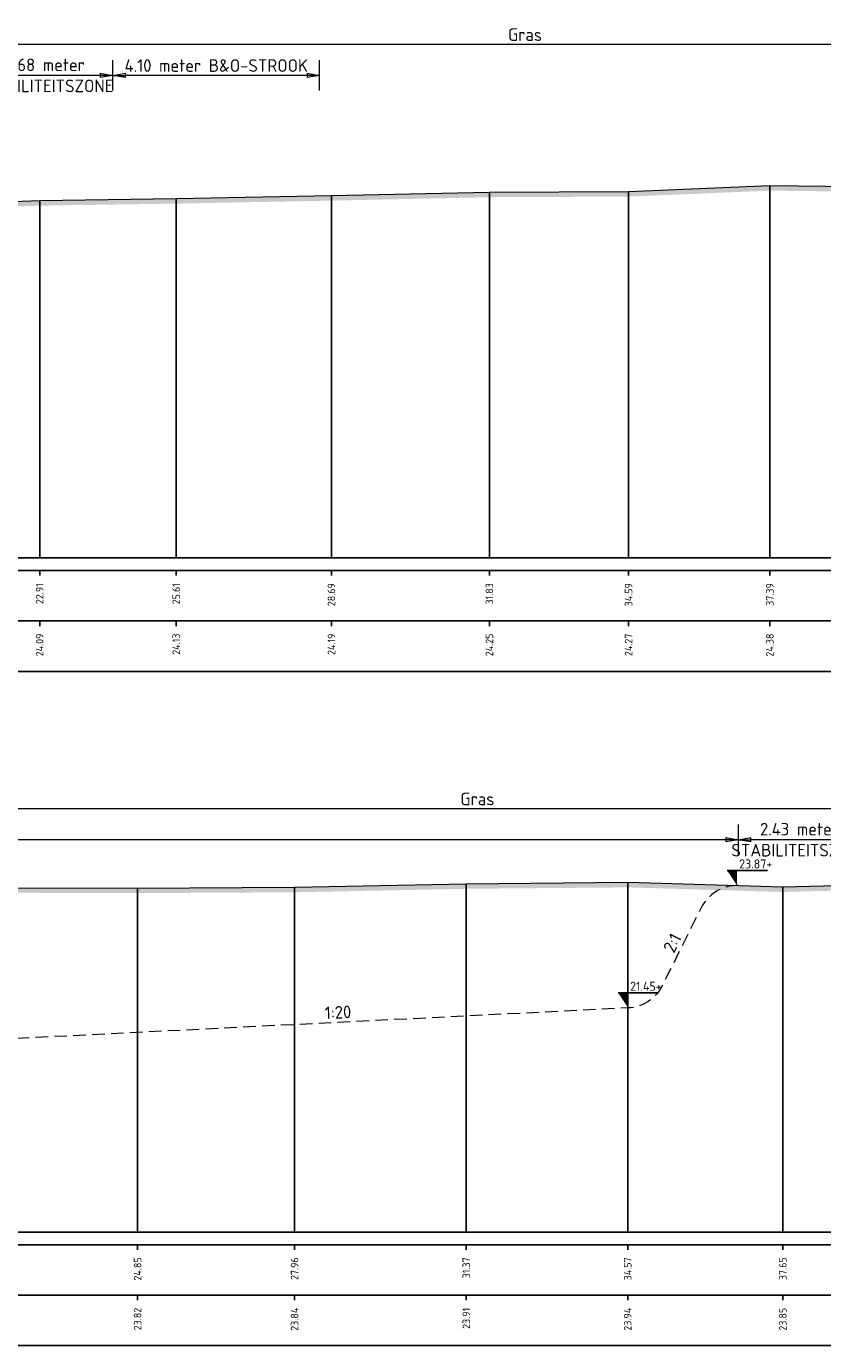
# Model space of a CAD drawing. Header units: metres. Extents: x 184077 to 190380, y 346696 to 349666.
# Tile 249 of 256: x 190147 to 190163, y 349183 to 349209. Entities that reach past the tile are written whole.
import ezdxf
from ezdxf.enums import TextEntityAlignment as Align

# ---------------------------------------------------------------- set-up
doc = ezdxf.new("R2010")
doc.units = ezdxf.units.M
doc.header["$PDMODE"] = 35
doc.header["$PDSIZE"] = 0.075
doc.linetypes.add('DASHED2', pattern=[0.375, 0.25, -0.125])
for name, color, linetype, lineweight in [('profiel', 8, 'Continuous', 0), ('X-ME-AL-PROFIEL_HUIDIG MAAIVELD-GD', 252, 'Continuous', 0), ('X-XX-AL-DETAIL1-M', 7, 'Continuous', 18), ('X-XX-AL-PEILMAAT-SD', 7, 'Continuous', 25), ('X01-XX-AL-M', 7, 'Continuous', 18)]:
    doc.layers.add(name, color=color, linetype=linetype, lineweight=lineweight)
doc.layers.add('TOE-WE-OB-NATUUROEVER-O', color=7, linetype='Continuous', lineweight=18, true_color=0xedb868)
doc.layers.add('X-ME-AL-PROFIELRASTER-S', color=7, linetype='Continuous')
doc.styles.add('NLCS-ISO', font='NLCS-ISO.ttf', dxfattribs={"height": 1.8})
doc.styles.add('NLCS-ISO-ANNOTATIVE-T18', font='NLCS-ISO.ttf', dxfattribs={"height": 1.8})
doc.styles.add('NLCS-ISO-M100-T25', font='NLCS-ISO.ttf', dxfattribs={"height": 0.25})
doc.dimstyles.new('NLCS-M100-T25-PIJL_L2_H1', dxfattribs={"dimscale": 0.1, "dimtxt": 2.5, "dimasz": 2.5, "dimexe": 2, "dimexo": 2, "dimgap": 0.7, "dimtad": 1, "dimzin": 0, "dimdsep": 46, "dimtxsty": 'NLCS-ISO-M100-T25', "dimcen": 0, "dimdle": 2, "dimclrd": 256, "dimclre": 256, "dimclrt": 256, "dimadec": 1, "dimazin": 0, "dimtfac": 1, "dimtdec": 3, "dimtofl": 0, "dimtmove": 0, "dimatfit": 3, "dimfxl": 2, "dimfxlon": 1, "dimtfillclr": 256, "dimtolj": 1, "dimtzin": 0, "dimlwd": -1, "dimlwe": -1, "dimarcsym": 0})
doc.dimstyles.new('NLCS-M100-T25-PIJL_L3_H2', dxfattribs={"dimscale": 0.1, "dimtxt": 2.5, "dimasz": 2.5, "dimexe": 2, "dimexo": 2, "dimgap": 0.7, "dimtad": 1, "dimdec": 3, "dimzin": 0, "dimdsep": 46, "dimtxsty": 'NLCS-ISO-M100-T25', "dimcen": 0, "dimdle": 2, "dimclrd": 256, "dimclre": 256, "dimclrt": 256, "dimazin": 0, "dimtfac": 1, "dimtdec": 3, "dimtofl": 0, "dimtmove": 0, "dimatfit": 3, "dimfxl": 2, "dimfxlon": 1, "dimtfillclr": 256, "dimtolj": 1, "dimtzin": 0, "dimlwd": -1, "dimlwe": -1, "dimarcsym": 0})

# ---------------------------------------------------------------- blocks, each defined once
blk = doc.blocks.new('SAL-PROFIELRASTER_BALK_EIND1-D')
at = {"color": 0, "linetype": 'ByBlock', "lineweight": -2, "flags": 128}
for points in [[(0, 0), (1, 0)], [(0, -2.5), (1, -2.5)], [(0, -12.5), (1, -12.5)]]:
    blk.add_lwpolyline(points, dxfattribs=at)
blk = doc.blocks.new('SAL-PROFIELRASTER_BALK_EIND2-D')
at = {"color": 0, "linetype": 'ByBlock', "lineweight": -2}
blk.add_line((1, -12.5), (0, -12.5), dxfattribs=at)
blk = doc.blocks.new('SAL-PROFIELRASTER_BALK_DATA-D')
at = {"color": 0, "linetype": 'ByBlock', "lineweight": -2}
blk.add_lwpolyline([(0, -3.5), (0, -2.5)], dxfattribs=at)
at = {"color": 0, "linetype": 'ByBlock', "lineweight": -2, "style": 'NLCS-ISO-ANNOTATIVE-T18'}
blk.add_attdef('GETAL', text='', height=1.5, rotation=90, dxfattribs=at).set_placement((0.75, -5), align=Align.RIGHT)
blk = doc.blocks.new('SAL-PROFIELRASTER_AANHAAL-D')
at = {"color": 9, "linetype": 'ByBlock', "lineweight": -2, "flags": 128}
blk.add_lwpolyline([(0, 1), (0, 0)], dxfattribs=at)
blk = doc.blocks.new('*D24')
at = {"layer": 'Defpoints', "color": 0, "transparency": 16777216}
for p in [(190132.246, 349209.127), (190132.246, 349198.946), (190181.072, 349198.946)]:
    blk.add_point(p, dxfattribs=at)
at = {"layer": 'X-XX-AL-DETAIL1-M', "transparency": 16777216}
for p, q in [((190132.246, 349208.927), (190132.246, 349209.327)), ((190181.072, 349208.927), (190181.072, 349209.327)), ((190180.822, 349209.127), (190132.496, 349209.127))]:
    blk.add_line(p, q, dxfattribs=at)
for points in [[(190132.496, 349209.168), (190132.496, 349209.085), (190132.246, 349209.127)], [(190180.822, 349209.168), (190180.822, 349209.085), (190181.072, 349209.127)]]:
    blk.add_solid(points, dxfattribs=at)
at = {"layer": 'X-XX-AL-DETAIL1-M', "color": 10, "transparency": 16777216, "insert": (190156.659, 349209.322), "char_height": 0.25, "attachment_point": 5, "style": 'NLCS-ISO-M100-T25'}
blk.add_mtext('\\A1;Gras', dxfattribs=at)
blk = doc.blocks.new('*D26')
at = {"layer": 'Defpoints', "color": 0, "transparency": 16777216}
for p in [(190130.936, 349193.972), (190130.936, 349185.578), (190180.491, 349185.578)]:
    blk.add_point(p, dxfattribs=at)
at = {"layer": 'X-XX-AL-DETAIL1-M', "transparency": 16777216}
for p, q in [((190130.936, 349193.772), (190130.936, 349194.172)), ((190180.491, 349193.772), (190180.491, 349194.172)), ((190180.241, 349193.972), (190131.186, 349193.972))]:
    blk.add_line(p, q, dxfattribs=at)
for points in [[(190131.186, 349194.014), (190131.186, 349193.931), (190130.936, 349193.972)], [(190180.241, 349194.014), (190180.241, 349193.931), (190180.491, 349193.972)]]:
    blk.add_solid(points, dxfattribs=at)
at = {"layer": 'X-XX-AL-DETAIL1-M', "color": 10, "transparency": 16777216, "insert": (190155.714, 349194.167), "char_height": 0.25, "attachment_point": 5, "style": 'NLCS-ISO-M100-T25'}
blk.add_mtext('\\A1;Gras', dxfattribs=at)
blk = doc.blocks.new('_Closed')
at = {"color": 0, "linetype": 'ByBlock', "lineweight": -2}
for p, q in [((-1, 0.17), (0, 0)), ((-1, 0.17), (-1, -0.17)), ((0, 0), (-1, -0.17)), ((0, 0), (-1, 0))]:
    blk.add_line(p, q, dxfattribs=at)
blk = doc.blocks.new('*D89')
at = {"layer": 'Defpoints', "color": 0, "transparency": 16777216}
for p in [(190124.18, 349193.359), (190160.89, 349188.803), (190124.18, 349187.726)]:
    blk.add_point(p, dxfattribs=at)
at = {"layer": 'X01-XX-AL-M', "color": 11, "transparency": 16777216}
for p, q in [((190124.18, 349193.059), (190124.18, 349193.659)), ((190160.89, 349193.059), (190160.89, 349193.659)), ((190160.64, 349193.359), (190124.43, 349193.359))]:
    blk.add_line(p, q, dxfattribs=at)
at = {"layer": 'X01-XX-AL-M', "color": 11, "transparency": 16777216, "xscale": 0.25, "yscale": 0.25, "zscale": 0.25, "rotation": 180}
blk.add_blockref('_Closed', (190124.18, 349193.359), dxfattribs=at)
at = {"layer": 'X01-XX-AL-M', "color": 11, "transparency": 16777216, "xscale": 0.25, "yscale": 0.25, "zscale": 0.25}
blk.add_blockref('_Closed', (190160.89, 349193.359), dxfattribs=at)
at = {"layer": 'X01-XX-AL-M', "color": 11, "transparency": 16777216, "insert": (190142.535, 349193.555), "char_height": 0.25, "attachment_point": 5, "style": 'NLCS-ISO-M100-T25'}
blk.add_mtext('\\A1;36.71 meter BEREKENDE EROSIELENGTE', dxfattribs=at)
blk = doc.blocks.new('*D100')
at = {"layer": 'Defpoints', "color": 0, "transparency": 16777216}
for p in [(190148.484, 349208.514), (190148.484, 349203.844), (190152.584, 349203.922)]:
    blk.add_point(p, dxfattribs=at)
at = {"layer": 'X01-XX-AL-M', "color": 11, "transparency": 16777216}
for p, q in [((190148.484, 349208.214), (190148.484, 349208.814)), ((190152.584, 349208.214), (190152.584, 349208.814)), ((190152.334, 349208.514), (190148.734, 349208.514))]:
    blk.add_line(p, q, dxfattribs=at)
at = {"layer": 'X01-XX-AL-M', "color": 11, "transparency": 16777216, "xscale": 0.25, "yscale": 0.25, "zscale": 0.25, "rotation": 180}
blk.add_blockref('_Closed', (190148.484, 349208.514), dxfattribs=at)
at = {"layer": 'X01-XX-AL-M', "color": 11, "transparency": 16777216, "xscale": 0.25, "yscale": 0.25, "zscale": 0.25}
blk.add_blockref('_Closed', (190152.584, 349208.514), dxfattribs=at)
at = {"layer": 'X01-XX-AL-M', "color": 11, "transparency": 16777216, "insert": (190150.534, 349208.709), "char_height": 0.25, "attachment_point": 5, "style": 'NLCS-ISO-M100-T25'}
blk.add_mtext('\\A1;4.10 meter B&O-STROOK', dxfattribs=at)
blk = doc.blocks.new('*D101')
at = {"layer": 'Defpoints', "color": 0, "transparency": 16777216}
for p in [(190145.801, 349208.514), (190145.801, 349208.041), (190148.484, 349207.227)]:
    blk.add_point(p, dxfattribs=at)
at = {"layer": 'X01-XX-AL-M', "color": 11, "transparency": 16777216}
for p, q in [((190145.801, 349208.241), (190145.801, 349208.814)), ((190148.484, 349208.214), (190148.484, 349208.814)), ((190148.234, 349208.514), (190146.051, 349208.514))]:
    blk.add_line(p, q, dxfattribs=at)
at = {"layer": 'X01-XX-AL-M', "color": 11, "transparency": 16777216, "xscale": 0.25, "yscale": 0.25, "zscale": 0.25, "rotation": 180}
blk.add_blockref('_Closed', (190145.801, 349208.514), dxfattribs=at)
at = {"layer": 'X01-XX-AL-M', "color": 11, "transparency": 16777216, "xscale": 0.25, "yscale": 0.25, "zscale": 0.25}
blk.add_blockref('_Closed', (190148.484, 349208.514), dxfattribs=at)
at = {"layer": 'X01-XX-AL-M', "color": 11, "transparency": 16777216, "insert": (190147.142, 349208.514), "char_height": 0.25, "attachment_point": 5, "style": 'NLCS-ISO-M100-T25'}
blk.add_mtext('\\A1;2.68 meter\\PSTABILITEITSZONE', dxfattribs=at)
blk = doc.blocks.new('*D103')
at = {"layer": 'Defpoints', "color": 0, "transparency": 16777216}
for p in [(190160.89, 349193.359), (190160.89, 349192.886), (190163.316, 349192.072)]:
    blk.add_point(p, dxfattribs=at)
at = {"layer": 'X01-XX-AL-M', "color": 11, "transparency": 16777216}
for p, q in [((190160.89, 349193.086), (190160.89, 349193.659)), ((190163.316, 349193.059), (190163.316, 349193.659)), ((190163.066, 349193.359), (190161.14, 349193.359))]:
    blk.add_line(p, q, dxfattribs=at)
at = {"layer": 'X01-XX-AL-M', "color": 11, "transparency": 16777216, "xscale": 0.25, "yscale": 0.25, "zscale": 0.25, "rotation": 180}
blk.add_blockref('_Closed', (190160.89, 349193.359), dxfattribs=at)
at = {"layer": 'X01-XX-AL-M', "color": 11, "transparency": 16777216, "xscale": 0.25, "yscale": 0.25, "zscale": 0.25}
blk.add_blockref('_Closed', (190163.316, 349193.359), dxfattribs=at)
at = {"layer": 'X01-XX-AL-M', "color": 11, "transparency": 16777216, "insert": (190162.103, 349193.359), "char_height": 0.25, "attachment_point": 5, "style": 'NLCS-ISO-M100-T25'}
blk.add_mtext('\\A1;2.43 meter\\PSTABILITEITSZONE', dxfattribs=at)
blk = doc.blocks.new('SAL-PEILMAAT_INFRACAD_H01-SOD')
blk.add_line((-2, 3), (6, 3))
blk.add_solid([(-2, 3), (0, 3), (0, 0)])
at = {"style": 'NLCS-ISO'}
blk.add_attdef('...', (0.4, 3.4), '', height=1.8, dxfattribs=at)

msp = doc.modelspace()

# ---------------------------------------------------------------- hatches: boundary and pattern name
at = {"layer": 'X-ME-AL-PROFIEL_HUIDIG MAAIVELD-GD'}
h = msp.add_hatch(dxfattribs=at)
h.set_pattern_fill('AGR-MAAIVELD', color=256, scale=0.05, pattern_type=2)
h.set_pattern_definition([(45, (0, -18.85015), (-0.25000007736, 0.25000007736), []), (45, (-0.0357, -18.81444), (0, 0.50000015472), [0.3535535, -0.3535535]), (45, (-0.07143, -18.77872), (0, 0.50000015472), [0.3535535, -0.3535535]), (45, (-0.10764, -18.7425), (0, 0.50000015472), [0.3535535, -0.3535535]), (45, (-0.14286, -18.7073), (0, 0.50000015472), [0.3535535, -0.3535535]), (45, (-0.17857, -18.67158), (0, 0.50000015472), [0.3535535, -0.3535535]), (45, (-0.2143, -18.63587), (0, 0.50000015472), [0.3535535, -0.3535535]), (315, (0, -18.85015), (0.25000007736, 0.25000007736), []), (315, (0.0357, -18.81444), (0.50000015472, -1e-16), [0.3535535, -0.3535535]), (315, (0.07143, -18.77872), (0.50000015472, -1e-16), [0.3535535, -0.3535535]), (315, (0.10764, -18.7425), (0.50000015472, -1e-16), [0.3535535, -0.3535535]), (315, (0.14286, -18.7073), (0.50000015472, -1e-16), [0.3535535, -0.3535535]), (315, (0.17857, -18.67158), (0.50000015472, -1e-16), [0.3535535, -0.3535535]), (315, (0.2143, -18.63587), (0.50000015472, -1e-16), [0.3535535, -0.3535535])])
h.paths.add_polyline_path([(190181.0721, 349207.2967), (190178.8608, 349207.6667), (190176.0598, 349207.8187), (190173.4841, 349207.8067), (190170.4754, 349207.7887), (190167.0656, 349206.8917), (190164.2913, 349206.2967), (190161.5153, 349206.3287), (190158.7128, 349206.2107), (190155.952, 349206.1987), (190152.8187, 349206.1307), (190149.7396, 349206.0717), (190147.0312, 349206.0307), (190144.3958, 349205.9367), (190141.1841, 349205.8657), (190138.8365, 349205.7007), (190136.9881, 349205.3557), (190135.2525, 349204.8807), (190134.2946, 349204.5567), (190132.976, 349204.1617), (190132.2457, 349203.3827), (190130.5674, 349202.9827), (190128.9467, 349202.6897), (190127.1285, 349202.5177), (190125.0589, 349202.1957), (190124.1252, 349201.8307), (190124.1252, 349201.7307), (190125.0589, 349202.0957), (190127.1285, 349202.4177), (190128.9467, 349202.5897), (190130.5674, 349202.8827), (190132.2457, 349203.2827), (190132.976, 349204.0617), (190134.2946, 349204.4567), (190135.2525, 349204.7807), (190136.9881, 349205.2557), (190138.8365, 349205.6007), (190141.1841, 349205.7657), (190144.3958, 349205.8367), (190147.0312, 349205.9307), (190149.7396, 349205.9717), (190152.8187, 349206.0307), (190155.952, 349206.0987), (190158.7128, 349206.1107), (190161.5153, 349206.2287), (190164.2913, 349206.1967), (190167.0656, 349206.7917), (190170.4754, 349207.6887), (190173.4841, 349207.7067), (190176.0598, 349207.7187), (190178.8608, 349207.5667), (190181.0721, 349207.1967)])
h = msp.add_hatch(dxfattribs=at)
h.set_pattern_fill('AGR-MAAIVELD', color=256, scale=0.05, pattern_type=2)
h.set_pattern_definition([(45, (0, -17.21814), (-0.25000007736, 0.25000007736), []), (45, (-0.0357, -17.18243), (0, 0.50000015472), [0.3535535, -0.3535535]), (45, (-0.07143, -17.1467), (0, 0.50000015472), [0.3535535, -0.3535535]), (45, (-0.10764, -17.1105), (0, 0.50000015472), [0.3535535, -0.3535535]), (45, (-0.14286, -17.0753), (0, 0.50000015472), [0.3535535, -0.3535535]), (45, (-0.17857, -17.03957), (0, 0.50000015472), [0.3535535, -0.3535535]), (45, (-0.2143, -17.00386), (0, 0.50000015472), [0.3535535, -0.3535535]), (315, (0, -17.21814), (0.25000007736, 0.25000007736), []), (315, (0.0357, -17.18243), (0.50000015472, -1e-16), [0.3535535, -0.3535535]), (315, (0.07143, -17.1467), (0.50000015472, -1e-16), [0.3535535, -0.3535535]), (315, (0.10764, -17.1105), (0.50000015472, -1e-16), [0.3535535, -0.3535535]), (315, (0.14286, -17.0753), (0.50000015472, -1e-16), [0.3535535, -0.3535535]), (315, (0.17857, -17.03957), (0.50000015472, -1e-16), [0.3535535, -0.3535535]), (315, (0.2143, -17.00386), (0.50000015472, -1e-16), [0.3535535, -0.3535535])])
h.paths.add_polyline_path([(190180.4912, 349192.4277), (190180.4912, 349192.3277), (190177.8709, 349192.4487), (190175.041, 349192.4037), (190171.8114, 349192.4717), (190168.3694, 349192.4777), (190165.2637, 349192.4117), (190161.7721, 349192.3227), (190158.6959, 349192.4137), (190155.4933, 349192.3857), (190152.0871, 349192.3167), (190148.9736, 349192.2997), (190146.2956, 349192.3077), (190143.5328, 349192.2847), (190141.098, 349192.1717), (190139.1912, 349192.0137), (190136.9834, 349191.5327), (190134.917, 349191.0547), (190132.6764, 349190.5207), (190130.9364, 349189.8957), (190129.7693, 349189.5267), (190128.03, 349189.2257), (190126.3118, 349189.0217), (190125.2731, 349188.7827), (190124.1252, 349188.2207), (190124.1252, 349188.3207), (190125.2731, 349188.8827), (190126.3118, 349189.1217), (190128.03, 349189.3257), (190129.7693, 349189.6267), (190130.9364, 349189.9957), (190132.6764, 349190.6207), (190134.917, 349191.1547), (190136.9834, 349191.6327), (190139.1912, 349192.1137), (190141.098, 349192.2717), (190143.5328, 349192.3847), (190146.2956, 349192.4077), (190148.9736, 349192.3997), (190152.0871, 349192.4167), (190155.4933, 349192.4857), (190158.6959, 349192.5137), (190161.7721, 349192.4227), (190165.2637, 349192.5117), (190168.3694, 349192.5777), (190171.8114, 349192.5717), (190175.041, 349192.5037), (190177.8709, 349192.5487)])

# ---------------------------------------------------------------- linework, layer by layer
at = {"layer": 'profiel', "linetype": 'Continuous', "lineweight": 0}
for points in [[(190124.1252, 349201.8307), (190125.0589, 349202.1957), (190127.1285, 349202.5177), (190128.9467, 349202.6897), (190130.5674, 349202.9827), (190132.2457, 349203.3827), (190132.976, 349204.1617), (190134.2946, 349204.5567), (190135.2525, 349204.8807), (190136.9881, 349205.3557), (190138.8365, 349205.7007), (190141.1841, 349205.8657), (190144.3958, 349205.9367), (190147.0312, 349206.0307), (190149.7396, 349206.0717), (190152.8187, 349206.1307), (190155.952, 349206.1987), (190158.7128, 349206.2107), (190161.5153, 349206.3287), (190164.2913, 349206.2967)], [(190124.1252, 349188.3207), (190125.2731, 349188.8827), (190126.3118, 349189.1217), (190128.03, 349189.3257), (190129.7693, 349189.6267), (190130.9364, 349189.9957), (190132.6764, 349190.6207), (190134.917, 349191.1547), (190136.9834, 349191.6327), (190139.1912, 349192.1137), (190141.098, 349192.2717), (190143.5328, 349192.3847), (190146.2956, 349192.4077), (190148.9736, 349192.3997), (190152.0871, 349192.4167), (190155.4933, 349192.4857), (190158.6959, 349192.5137), (190161.7721, 349192.4227), (190165.2637, 349192.5117), (190168.3694, 349192.5777), (190171.8114, 349192.5717), (190175.041, 349192.5037), (190177.8709, 349192.5487), (190180.4912, 349192.4277)]]:
    msp.add_lwpolyline(points, dxfattribs=at)
at = {"layer": 'TOE-WE-OB-NATUUROEVER-O', "linetype": 'DASHED2', "flags": 128}
msp.add_lwpolyline([(190160.8903, 349192.4488, 0.2920861), (190160.1511, 349192.0069), (190159.3797, 349190.464, -0.2706285), (190158.7041, 349190.0228), (190125.2016, 349188.3477)], format="xyb", dxfattribs=at)

# ---------------------------------------------------------------- block references
at = {"layer": 'X-ME-AL-PROFIELRASTER-S'}
for p, yscale in [((190152.8187, 349198.9457), 7.184999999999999), ((190155.952, 349198.9457), 7.253), ((190158.7128, 349198.9457), 7.265000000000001), ((190161.5153, 349198.9457), 7.382999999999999), ((190147.0312, 349198.9457), 7.085000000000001), ((190149.7396, 349198.9457), 7.126000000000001), ((190148.9736, 349185.5777), 6.821999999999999), ((190152.0871, 349185.5777), 6.838999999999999), ((190155.4933, 349185.5777), 6.908000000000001), ((190158.6959, 349185.5777), 6.936), ((190161.7721, 349185.5777), 6.844999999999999)]:
    msp.add_blockref('SAL-PROFIELRASTER_AANHAAL-D', p, dxfattribs=dict(at, yscale=yscale))
at = {"layer": 'X-ME-AL-PROFIELRASTER-S', "yscale": 0.1}
for name, p, xscale, zscale in [('SAL-PROFIELRASTER_BALK_EIND1-D', (190124.1252, 349198.9457), 57.19688291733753, 57.19688291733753), ('SAL-PROFIELRASTER_BALK_EIND2-D', (190124.1252, 349197.9457), 57.19688291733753, 57.19688291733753), ('SAL-PROFIELRASTER_BALK_EIND1-D', (190124.1252, 349185.5777), 56.61603375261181, 56.61603375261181), ('SAL-PROFIELRASTER_BALK_EIND2-D', (190124.1252, 349184.5777), 56.61603375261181, 56.61603375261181)]:
    msp.add_blockref(name, p, dxfattribs=dict(at, xscale=xscale, zscale=zscale))
at = {"layer": 'X-ME-AL-PROFIELRASTER-S', "xscale": 0.1, "yscale": 0.1, "zscale": 0.1}
for p, values in [((190147.0312, 349198.9457), {'GETAL': '22.91'}), ((190149.7396, 349198.9457), {'GETAL': '25.61'}), ((190152.8187, 349198.9457), {'GETAL': '28.69'}), ((190155.952, 349198.9457), {'GETAL': '31.83'}), ((190158.7128, 349198.9457), {'GETAL': '34.59'}), ((190161.5153, 349198.9457), {'GETAL': '37.39'}), ((190147.0312, 349197.9457), {'GETAL': '24.09'}), ((190149.7396, 349197.9457), {'GETAL': '24.13'}), ((190152.8187, 349197.9457), {'GETAL': '24.19'}), ((190155.952, 349197.9457), {'GETAL': '24.25'}), ((190158.7128, 349197.9457), {'GETAL': '24.27'}), ((190161.5153, 349197.9457), {'GETAL': '24.38'}), ((190148.9736, 349185.5777), {'GETAL': '24.85'}), ((190152.0871, 349185.5777), {'GETAL': '27.96'}), ((190155.4933, 349185.5777), {'GETAL': '31.37'}), ((190158.6959, 349185.5777), {'GETAL': '34.57'}), ((190161.7721, 349185.5777), {'GETAL': '37.65'}), ((190148.9736, 349184.5777), {'GETAL': '23.82'}), ((190152.0871, 349184.5777), {'GETAL': '23.84'}), ((190155.4933, 349184.5777), {'GETAL': '23.91'}), ((190158.6959, 349184.5777), {'GETAL': '23.94'}), ((190161.7721, 349184.5777), {'GETAL': '23.85'})]:
    msp.add_blockref('SAL-PROFIELRASTER_BALK_DATA-D', p, dxfattribs=at).add_auto_attribs(values)
at = {"layer": 'X-XX-AL-PEILMAAT-SD', "xscale": 0.1, "yscale": 0.1, "zscale": 0.1}
for p, values in [((190160.8667, 349192.4491), {'...': '23.87+'}), ((190158.7041, 349190.0228), {'...': '21.45+'})]:
    msp.add_blockref('SAL-PEILMAAT_INFRACAD_H01-SOD', p, dxfattribs=at).add_auto_attribs(values)

# ---------------------------------------------------------------- texts
at = {"layer": 'TOE-WE-OB-NATUUROEVER-O', "linetype": 'DASHED2', "style": 'NLCS-ISO'}
for s, rotation, p in [('2:1', 63.43495, (190159.759, 349191.2227)), ('1:20', 2.86241, (190152.9598, 349189.7356))]:
    msp.add_text(s, height=0.25, rotation=rotation, dxfattribs=at).set_placement(p, align=Align.BOTTOM_CENTER)

# ---------------------------------------------------------------- dimensions: what is measured, and where the dimension line sits
at = {"layer": 'X-XX-AL-DETAIL1-M'}
for base, p1, p2, picture, middle in [((190132.2457, 349209.1265), (190181.0721, 349198.9457), (190132.2457, 349198.9457), '*D24', (190156.6589, 349209.1265)), ((190130.9364, 349193.9722), (190180.4912, 349185.5777), (190130.9364, 349185.5777), '*D26', (190155.7138, 349193.9722))]:
    dim = msp.add_linear_dim(base=base, p1=p1, p2=p2, text='Gras', dimstyle='NLCS-M100-T25-PIJL_L3_H2', override={"dimclrt": 10}, dxfattribs=at)
    dim.commit()
    dim.dimension.update_dxf_attribs({"geometry": picture, "text_midpoint": middle, "dimtype": 160})
at = {"layer": 'X01-XX-AL-M', "color": 11}
for base, p1, p2, text, override, picture, middle in [((190148.4835, 349208.5137), (190152.5835, 349203.9215), (190148.4835, 349203.8438), '<> meter B&O-STROOK', {"dimexe": 3, "dimblk1": 'Closed', "dimblk2": 'Closed', "dimsah": 1, "dimclrd": 11, "dimclre": 11, "dimclrt": 11, "dimtmove": 1, "dimfxl": 3}, '*D100', (190150.5335, 349208.7088)), ((190124.1803, 349193.3595), (190160.8903, 349188.8032), (190124.1803, 349187.7264), '<> meter BEREKENDE EROSIELENGTE', {"dimexe": 3, "dimblk1": 'Closed', "dimblk2": 'Closed', "dimsah": 1, "dimclrd": 11, "dimclre": 11, "dimclrt": 11, "dimfxl": 3}, '*D89', (190142.5353, 349193.5546))]:
    dim = msp.add_linear_dim(base=base, p1=p1, p2=p2, text=text, dimstyle='NLCS-M100-T25-PIJL_L2_H1', override=override, dxfattribs=at)
    dim.commit()
    dim.dimension.update_dxf_attribs({"geometry": picture, "text_midpoint": middle})
for base, p1, p2, picture, middle in [((190145.8005, 349208.5137), (190148.4835, 349207.2266), (190145.8005, 349208.0405), '*D101', (190147.142, 349208.5137)), ((190160.8903, 349193.3595), (190163.3163, 349192.0724), (190160.8903, 349192.8863), '*D103', (190162.1033, 349193.3595))]:
    dim = msp.add_linear_dim(base=base, p1=p1, p2=p2, text='<> meter\\PSTABILITEITSZONE', dimstyle='NLCS-M100-T25-PIJL_L2_H1', override={"dimexe": 3, "dimtad": 0, "dimblk1": 'Closed', "dimblk2": 'Closed', "dimsah": 1, "dimclrd": 11, "dimclre": 11, "dimclrt": 11, "dimfxl": 3}, dxfattribs=at)
    dim.commit()
    dim.dimension.update_dxf_attribs({"geometry": picture, "text_midpoint": middle, "dimtype": 160})

doc.saveas('drawing.dxf')
